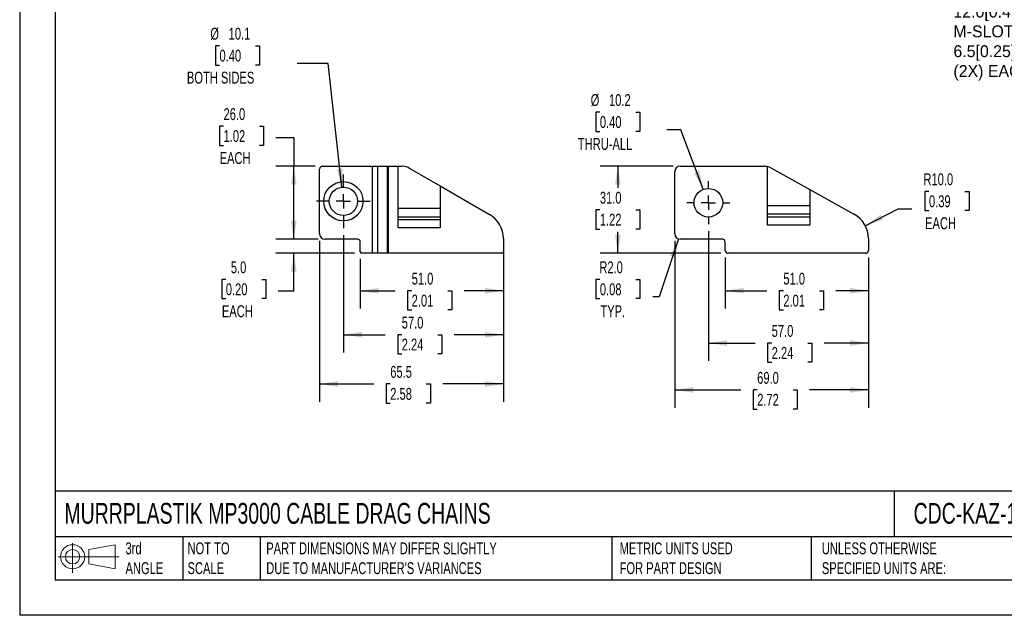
# Model space of a CAD drawing. Header units: millimetres. Extents: x 0 to 559, y 0 to 432.
# Tile 1 of 4: x 0 to 351, y 0 to 212. Entities that reach past the tile are written whole.
import ezdxf

# ---------------------------------------------------------------- set-up
doc = ezdxf.new("R2010")
doc.units = ezdxf.units.MM
doc.header["$LTSCALE"] = 2
doc.linetypes.add('CENTERX2', pattern=[20.32, 12.7, -2.54, 2.54, -2.54])
doc.layers.add('CENTER', color=40, linetype='CENTERX2')
doc.layers.add('DIMENSIONS', color=140, linetype='Continuous', lineweight=25)
doc.layers.add('TEXT', color=140, linetype='Continuous', lineweight=25)
doc.styles.add('SLDTEXTSTYLE0', font='TXT', dxfattribs={"width": 0.7})
doc.dimstyles.new('SLDDIMSTYLE0', dxfattribs={"dimtxt": 4.316016, "dimasz": 6.604, "dimexe": 0, "dimexo": 0.0625, "dimgap": 1.079004, "dimtad": 0, "dimtih": 1, "dimtoh": 1, "dimdec": 1, "dimrnd": 1e-09, "dimzin": 4, "dimdsep": 46, "dimtxsty": 'SLDTEXTSTYLE0', "dimsah": 1, "dimcen": 0.09, "dimadec": 0, "dimazin": 1, "dimtfac": 1, "dimtdec": 1, "dimtofl": 0, "dimtmove": 0, "dimatfit": 3, "dimfxl": 0, "dimfrac": 2, "dimtolj": 1, "dimtzin": 12, "dimarcsym": 0})
doc.dimstyles.new('SLDDIMSTYLE1', dxfattribs={"dimtxt": 4.316016, "dimasz": 6.604, "dimexe": 0, "dimexo": 0.0625, "dimgap": 1.079004, "dimtad": 0, "dimtih": 1, "dimtoh": 1, "dimdec": 1, "dimrnd": 1e-09, "dimzin": 12, "dimdsep": 46, "dimtxsty": 'SLDTEXTSTYLE0', "dimsah": 1, "dimcen": 0.09, "dimadec": 0, "dimazin": 3, "dimtfac": 1, "dimtdec": 1, "dimtofl": 0, "dimtmove": 0, "dimatfit": 3, "dimfxl": 0, "dimfrac": 2, "dimtolj": 1, "dimtzin": 12, "dimarcsym": 0})
doc.dimstyles.new('SLDDIMSTYLE2', dxfattribs={"dimtxt": 4.316016, "dimasz": 6.604, "dimexe": 0, "dimexo": 0.0625, "dimgap": 1.079004, "dimtad": 0, "dimtih": 1, "dimtoh": 1, "dimdec": 1, "dimrnd": 1e-09, "dimzin": 4, "dimdsep": 46, "dimtxsty": 'SLDTEXTSTYLE0', "dimsah": 1, "dimcen": 0, "dimadec": 0, "dimazin": 1, "dimtfac": 1, "dimtdec": 1, "dimtofl": 0, "dimtmove": 0, "dimatfit": 3, "dimfxl": 0, "dimfrac": 2, "dimtolj": 1, "dimtzin": 12, "dimarcsym": 0})
doc.dimstyles.new('SLDDIMSTYLE3', dxfattribs={"dimtxt": 4.316016, "dimasz": 6.604, "dimexe": 0, "dimexo": 0.0625, "dimgap": 1.079004, "dimtad": 0, "dimtih": 1, "dimtoh": 1, "dimdec": 1, "dimrnd": 1e-09, "dimzin": 4, "dimdsep": 46, "dimtxsty": 'SLDTEXTSTYLE0', "dimsah": 1, "dimcen": 0, "dimadec": 0, "dimazin": 1, "dimtfac": 1, "dimtdec": 1, "dimtofl": 0, "dimtmove": 0, "dimatfit": 3, "dimfxl": 0, "dimfrac": 2, "dimtolj": 1, "dimtzin": 12, "dimarcsym": 0})
doc.dimstyles.new('SLDDIMSTYLE4', dxfattribs={"dimtxt": 4.316016, "dimasz": 6.604, "dimexe": 0, "dimexo": 0.0625, "dimgap": 1.079004, "dimtad": 0, "dimtih": 1, "dimtoh": 1, "dimdec": 1, "dimrnd": 1e-09, "dimzin": 12, "dimdsep": 46, "dimtxsty": 'SLDTEXTSTYLE0', "dimsah": 1, "dimcen": 0, "dimadec": 0, "dimazin": 3, "dimtfac": 1, "dimtdec": 1, "dimtofl": 0, "dimtmove": 0, "dimatfit": 3, "dimfxl": 0, "dimfrac": 2, "dimtolj": 1, "dimtzin": 12, "dimarcsym": 0})
doc.dimstyles.new('SLDDIMSTYLE5', dxfattribs={"dimtxt": 4.316016, "dimasz": 6.604, "dimexe": 0, "dimexo": 0.0625, "dimgap": 1.079004, "dimtad": 0, "dimtih": 1, "dimtoh": 1, "dimdec": 1, "dimrnd": 1e-09, "dimzin": 4, "dimdsep": 46, "dimtxsty": 'SLDTEXTSTYLE0', "dimsah": 1, "dimcen": 0.09, "dimadec": 0, "dimazin": 1, "dimtfac": 1, "dimtdec": 1, "dimtmove": 0, "dimatfit": 0, "dimfxl": 0, "dimfrac": 2, "dimtolj": 1, "dimtzin": 12, "dimarcsym": 0})

# ---------------------------------------------------------------- blocks, each defined once
blk = doc.blocks.new('Block11')
at = {"color": 7, "linetype": 'Continuous', "lineweight": 18}
for p, q in [((5.18, 10.62), (5.18, 0)), ((10.96, 8.33), (20.35, 10.06)), ((10.96, 3.19), (10.96, 8.33)), ((20.35, 10.06), (20.35, 1.46)), ((0, 5.76), (21.75, 5.76)), ((10.96, 3.19), (20.35, 1.46))]:
    blk.add_line(p, q, dxfattribs=at)
for radius in [4.3, 2.57]:
    blk.add_circle((5.18, 5.76), radius, dxfattribs=at)
blk = doc.blocks.new('Block12')
at = {"color": 7, "linetype": 'Continuous'}
blk.add_blockref('Block11', (0, 0), dxfattribs=at)
blk = doc.blocks.new('_D')
at = {"layer": 'DIMENSIONS'}
for p, q in [((251.32, 127.47), (251.32, 109.3)), ((302.32, 127.47), (302.32, 109.3)), ((251.32, 115.65), (266.18, 115.65)), ((272.03, 115.65), (270.58, 115.65)), ((270.58, 115.65), (270.58, 108.79)), ((284.86, 115.65), (286.31, 115.65)), ((286.31, 115.65), (286.31, 108.79)), ((302.32, 115.65), (290.7, 115.65)), ((270.58, 108.79), (272.03, 108.79)), ((286.31, 108.79), (284.86, 108.79))]:
    blk.add_line(p, q, dxfattribs=at)
for points in [[(251.32, 115.65), (257.92, 114.63), (257.92, 116.67)], [(302.32, 115.65), (295.72, 116.67), (295.72, 114.63)]]:
    blk.add_solid(points, dxfattribs=at)
at = {"layer": 'DIMENSIONS', "char_height": 4.233, "attachment_point": 1, "style": 'SLDTEXTSTYLE0'}
for s, insert in [('51.0', (272.03, 122.07)), ('2.01', (272.03, 114.25))]:
    blk.add_mtext(s, dxfattribs=dict(at, insert=insert))
blk = doc.blocks.new('_D_1')
at = {"layer": 'DIMENSIONS'}
for p, q in [((245.32, 136.83), (245.32, 90.66)), ((302.32, 127.47), (302.32, 90.66)), ((245.32, 97.01), (262.04, 97.01)), ((267.89, 97.01), (266.44, 97.01)), ((266.44, 97.01), (266.44, 90.15)), ((280.72, 97.01), (282.16, 97.01)), ((282.16, 97.01), (282.16, 90.15)), ((302.32, 97.01), (286.56, 97.01)), ((266.44, 90.15), (267.89, 90.15)), ((282.16, 90.15), (280.72, 90.15))]:
    blk.add_line(p, q, dxfattribs=at)
for points in [[(245.32, 97.01), (251.92, 96), (251.92, 98.03)], [(302.32, 97.01), (295.72, 98.03), (295.72, 96)]]:
    blk.add_solid(points, dxfattribs=at)
at = {"layer": 'DIMENSIONS', "char_height": 4.233, "attachment_point": 1, "style": 'SLDTEXTSTYLE0'}
for s, insert in [('57.0', (267.89, 103.44)), ('2.24', (267.89, 95.61))]:
    blk.add_mtext(s, dxfattribs=dict(at, insert=insert))
blk = doc.blocks.new('_D_2')
at = {"layer": 'DIMENSIONS'}
for p, q in [((233.32, 133.47), (233.32, 73.96)), ((302.32, 127.47), (302.32, 73.96)), ((233.32, 80.31), (256.87, 80.31)), ((262.71, 80.31), (261.27, 80.31)), ((261.27, 80.31), (261.27, 73.45)), ((275.54, 80.31), (276.99, 80.31)), ((276.99, 80.31), (276.99, 73.45)), ((302.32, 80.31), (281.39, 80.31)), ((261.27, 73.45), (262.71, 73.45)), ((276.99, 73.45), (275.54, 73.45))]:
    blk.add_line(p, q, dxfattribs=at)
for points in [[(233.32, 80.31), (239.92, 79.29), (239.92, 81.33)], [(302.32, 80.31), (295.72, 81.33), (295.72, 79.29)]]:
    blk.add_solid(points, dxfattribs=at)
at = {"layer": 'DIMENSIONS', "char_height": 4.233, "attachment_point": 1, "style": 'SLDTEXTSTYLE0'}
for s, insert in [('69.0', (262.71, 86.73)), ('2.72', (262.71, 78.91))]:
    blk.add_mtext(s, dxfattribs=dict(at, insert=insert))
blk = doc.blocks.new('_D_3')
at = {"layer": 'DIMENSIONS'}
for p, q in [((121.32, 126.97), (121.32, 109.3)), ((172.32, 126.97), (172.32, 109.3)), ((121.32, 115.65), (133.8, 115.65)), ((139.64, 115.65), (138.19, 115.65)), ((138.19, 115.65), (138.19, 108.79)), ((152.47, 115.65), (153.92, 115.65)), ((153.92, 115.65), (153.92, 108.79)), ((172.32, 115.65), (158.32, 115.65)), ((138.19, 108.79), (139.64, 108.79)), ((153.92, 108.79), (152.47, 108.79))]:
    blk.add_line(p, q, dxfattribs=at)
for points in [[(121.32, 115.65), (127.92, 114.63), (127.92, 116.67)], [(172.32, 115.65), (165.72, 116.67), (165.72, 114.63)]]:
    blk.add_solid(points, dxfattribs=at)
at = {"layer": 'DIMENSIONS', "char_height": 4.233, "attachment_point": 1, "style": 'SLDTEXTSTYLE0'}
for s, insert in [('51.0', (139.64, 122.07)), ('2.01', (139.64, 114.25))]:
    blk.add_mtext(s, dxfattribs=dict(at, insert=insert))
blk = doc.blocks.new('_D_4')
at = {"layer": 'DIMENSIONS'}
for p, q in [((115.32, 135.43), (115.32, 93.64)), ((172.32, 126.97), (172.32, 93.64)), ((115.32, 99.99), (130.25, 99.99)), ((136.1, 99.99), (134.65, 99.99)), ((134.65, 99.99), (134.65, 93.13)), ((148.92, 99.99), (150.37, 99.99)), ((150.37, 99.99), (150.37, 93.13)), ((172.32, 99.99), (154.77, 99.99)), ((134.65, 93.13), (136.1, 93.13)), ((150.37, 93.13), (148.92, 93.13))]:
    blk.add_line(p, q, dxfattribs=at)
for points in [[(115.32, 99.99), (121.92, 98.97), (121.92, 101.01)], [(172.32, 99.99), (165.72, 101.01), (165.72, 98.97)]]:
    blk.add_solid(points, dxfattribs=at)
at = {"layer": 'DIMENSIONS', "char_height": 4.233, "attachment_point": 1, "style": 'SLDTEXTSTYLE0'}
for s, insert in [('57.0', (136.1, 106.41)), ('2.24', (136.1, 98.59))]:
    blk.add_mtext(s, dxfattribs=dict(at, insert=insert))
blk = doc.blocks.new('_D_5')
at = {"layer": 'DIMENSIONS'}
for p, q in [((106.82, 133.47), (106.82, 76.07)), ((172.32, 131.66), (172.32, 76.07)), ((106.82, 82.42), (126.17, 82.42)), ((132.01, 82.42), (130.56, 82.42)), ((130.56, 82.42), (130.56, 75.56)), ((144.84, 82.42), (146.29, 82.42)), ((146.29, 82.42), (146.29, 75.56)), ((172.32, 82.42), (150.69, 82.42)), ((130.56, 75.56), (132.01, 75.56)), ((146.29, 75.56), (144.84, 75.56))]:
    blk.add_line(p, q, dxfattribs=at)
for points in [[(106.82, 82.42), (113.42, 81.41), (113.42, 83.44)], [(172.32, 82.42), (165.72, 83.44), (165.72, 81.41)]]:
    blk.add_solid(points, dxfattribs=at)
at = {"layer": 'DIMENSIONS', "char_height": 4.233, "attachment_point": 1, "style": 'SLDTEXTSTYLE0'}
for s, insert in [('65.5', (132.01, 88.85)), ('2.58', (132.01, 81.02))]:
    blk.add_mtext(s, dxfattribs=dict(at, insert=insert))
blk = doc.blocks.new('_D_6')
at = {"layer": 'DIMENSIONS'}
for p, q in [((323.91, 151.05), (322.46, 151.05)), ((322.46, 151.05), (322.46, 144.19)), ((336.74, 151.05), (338.19, 151.05)), ((338.19, 151.05), (338.19, 144.19)), ((301.22, 138.79), (312.88, 144.78)), ((312.88, 144.78), (317.84, 144.78)), ((322.46, 144.19), (323.91, 144.19)), ((338.19, 144.19), (336.74, 144.19))]:
    blk.add_line(p, q, dxfattribs=at)
blk.add_solid([(301.22, 138.79), (307.55, 140.9), (306.63, 142.71)], dxfattribs=at)
at = {"layer": 'DIMENSIONS', "char_height": 4.233, "attachment_point": 1, "style": 'SLDTEXTSTYLE0'}
for s, insert in [('R10.0', (321.95, 157.47)), ('0.39', (323.91, 149.64)), ('EACH', (322.52, 141.82))]:
    blk.add_mtext(s, dxfattribs=dict(at, insert=insert))
blk = doc.blocks.new('_D_7')
at = {"layer": 'DIMENSIONS'}
for p, q in [((234.69, 134.11), (227.84, 113.42)), ((206.67, 119.69), (205.22, 119.69)), ((205.22, 119.69), (205.22, 112.83)), ((219.5, 119.69), (220.95, 119.69)), ((220.95, 119.69), (220.95, 112.83)), ((205.22, 112.83), (206.67, 112.83)), ((220.95, 112.83), (219.5, 112.83)), ((227.84, 113.42), (225.57, 113.42))]:
    blk.add_line(p, q, dxfattribs=at)
blk.add_solid([(234.69, 134.11), (231.65, 128.16), (233.58, 127.53)], dxfattribs=at)
at = {"layer": 'DIMENSIONS', "char_height": 4.233, "attachment_point": 1, "style": 'SLDTEXTSTYLE0'}
for s, insert in [('R2.0', (206.5, 126.11)), ('0.08', (206.67, 118.28)), ('TYP.', (206.88, 110.46))]:
    blk.add_mtext(s, dxfattribs=dict(at, insert=insert))
blk = doc.blocks.new('_D_8')
at = {"layer": 'DIMENSIONS'}
for p, q in [((232.78, 160.01), (206.73, 160.01)), ((213.08, 160.01), (213.08, 152.32)), ((206.67, 144.5), (205.22, 144.5)), ((205.22, 144.5), (205.22, 137.64)), ((219.5, 144.5), (220.95, 144.5)), ((220.95, 144.5), (220.95, 137.64)), ((205.22, 137.64), (206.67, 137.64)), ((220.95, 137.64), (219.5, 137.64)), ((213.08, 129.01), (213.08, 136.67)), ((249.78, 129.01), (206.73, 129.01))]:
    blk.add_line(p, q, dxfattribs=at)
for points in [[(213.08, 160.01), (212.07, 153.41), (214.1, 153.41)], [(213.08, 129.01), (214.1, 135.62), (212.07, 135.62)]]:
    blk.add_solid(points, dxfattribs=at)
at = {"layer": 'DIMENSIONS', "char_height": 4.233, "attachment_point": 1, "style": 'SLDTEXTSTYLE0'}
for s, insert in [('31.0', (206.67, 150.92)), ('1.22', (206.67, 143.1))]:
    blk.add_mtext(s, dxfattribs=dict(at, insert=insert))
blk = doc.blocks.new('_D_9')
at = {"layer": 'DIMENSIONS'}
for p, q in [((206.67, 179.28), (205.22, 179.28)), ((205.22, 179.28), (205.22, 172.42)), ((219.5, 179.28), (220.95, 179.28)), ((220.95, 179.28), (220.95, 172.42)), ((205.22, 172.42), (206.67, 172.42)), ((220.95, 172.42), (219.5, 172.42)), ((235.57, 173.01), (230.5, 173.01)), ((243.53, 151.79), (235.57, 173.01))]:
    blk.add_line(p, q, dxfattribs=at)
blk.add_solid([(243.53, 151.79), (242.16, 158.33), (240.26, 157.61)], dxfattribs=at)
at = {"layer": 'DIMENSIONS', "char_height": 4.233, "attachment_point": 1, "style": 'SLDTEXTSTYLE0'}
for s, insert in [('%%c', (203.41, 185.7)), ('10.2', (209.93, 185.7)), ('0.40', (206.67, 177.87)), ('THRU-ALL', (198.84, 170.05))]:
    blk.add_mtext(s, dxfattribs=dict(at, insert=insert))
blk = doc.blocks.new('_D_10')
at = {"layer": 'DIMENSIONS'}
for p, q in [((97.64, 134.01), (97.64, 146.71)), ((106.28, 134.01), (91.29, 134.01)), ((119.28, 129.01), (91.29, 129.01)), ((97.64, 115.65), (97.64, 129.01)), ((73.42, 119.69), (71.97, 119.69)), ((71.97, 119.69), (71.97, 112.83)), ((86.25, 119.69), (87.7, 119.69)), ((87.7, 119.69), (87.7, 112.83)), ((71.97, 112.83), (73.42, 112.83)), ((87.7, 112.83), (86.25, 112.83)), ((92.04, 115.65), (97.64, 115.65))]:
    blk.add_line(p, q, dxfattribs=at)
for points in [[(97.64, 134.01), (98.66, 140.62), (96.63, 140.62)], [(97.64, 129.01), (96.63, 122.41), (98.66, 122.41)]]:
    blk.add_solid(points, dxfattribs=at)
at = {"layer": 'DIMENSIONS', "char_height": 4.233, "attachment_point": 1, "style": 'SLDTEXTSTYLE0'}
for s, insert in [('5.0', (75.22, 126.11)), ('0.20', (73.42, 118.28)), ('EACH', (72.03, 110.46))]:
    blk.add_mtext(s, dxfattribs=dict(at, insert=insert))
blk = doc.blocks.new('_D_11')
at = {"layer": 'DIMENSIONS'}
for p, q in [((72.62, 174.27), (71.17, 174.27)), ((71.17, 174.27), (71.17, 167.41)), ((85.45, 174.27), (86.9, 174.27)), ((86.9, 174.27), (86.9, 167.41)), ((91.24, 170.23), (97.64, 170.23)), ((97.64, 170.23), (97.64, 160.01)), ((71.17, 167.41), (72.62, 167.41)), ((86.9, 167.41), (85.45, 167.41)), ((105.28, 160.01), (91.29, 160.01)), ((97.64, 134.01), (97.64, 160.01)), ((106.28, 134.01), (91.29, 134.01))]:
    blk.add_line(p, q, dxfattribs=at)
for points in [[(97.64, 160.01), (96.63, 153.41), (98.66, 153.41)], [(97.64, 134.01), (98.66, 140.62), (96.63, 140.62)]]:
    blk.add_solid(points, dxfattribs=at)
at = {"layer": 'DIMENSIONS', "char_height": 4.233, "attachment_point": 1, "style": 'SLDTEXTSTYLE0'}
for s, insert in [('26.0', (72.62, 180.69)), ('1.02', (72.62, 172.87)), ('EACH', (71.23, 165.04))]:
    blk.add_mtext(s, dxfattribs=dict(at, insert=insert))
blk = doc.blocks.new('_D_12')
at = {"layer": 'DIMENSIONS'}
for p, q in [((71.18, 202.92), (69.73, 202.92)), ((69.73, 202.92), (69.73, 196.06)), ((84.01, 202.92), (85.45, 202.92)), ((85.45, 202.92), (85.45, 196.06)), ((109.9, 196.65), (98.79, 196.65)), ((114.77, 152.53), (109.9, 196.65)), ((69.73, 196.06), (71.18, 196.06)), ((85.45, 196.06), (84.01, 196.06))]:
    blk.add_line(p, q, dxfattribs=at)
blk.add_solid([(114.77, 152.53), (115.05, 159.21), (113.03, 158.98)], dxfattribs=at)
at = {"layer": 'DIMENSIONS', "char_height": 4.233, "attachment_point": 1, "style": 'SLDTEXTSTYLE0'}
for s, insert in [('%%c', (67.92, 209.34)), ('10.1', (74.44, 209.34)), ('0.40', (71.18, 201.52)), ('BOTH SIDES', (59.57, 193.69))]:
    blk.add_mtext(s, dxfattribs=dict(at, insert=insert))
blk = doc.blocks.new('SW_CENTERMARKSYMBOL_0')
at = {"layer": 'CENTER', "color": 0}
for p, q in [((0, 5.08), (0, 7.64)), ((-5.08, 0), (-7.64, 0)), ((0, 0), (-2.54, 0)), ((0, 0), (0, 2.54)), ((0, 0), (0, -2.54)), ((0, 0), (2.54, 0)), ((5.08, 0), (7.64, 0)), ((0, -5.08), (0, -7.64))]:
    blk.add_line(p, q, dxfattribs=at)
blk = doc.blocks.new('SW_CENTERMARKSYMBOL_1')
at = {"layer": 'CENTER', "color": 0}
for p, q in [((0, 5.08), (0, 9.54)), ((-5.08, 0), (-9.54, 0)), ((0, 0), (-2.54, 0)), ((0, 0), (0, 2.54)), ((0, 0), (0, -2.54)), ((0, 0), (2.54, 0)), ((5.08, 0), (9.54, 0)), ((0, -5.08), (0, -9.54))]:
    blk.add_line(p, q, dxfattribs=at)

msp = doc.modelspace()

# ---------------------------------------------------------------- linework, layer by layer
at = {"color": 7, "linetype": 'Continuous'}
for p in [(0, 431.81), (558.8, 0.01)]:
    msp.add_line(p, (0, 0.01), dxfattribs=at)
for p, q in [((106.82, 136.01), (106.82, 159.01)), ((107.82, 160.01), (125.69, 160.01)), ((125.69, 129.01), (125.69, 160.01)), ((125.69, 160.01), (127.63, 160.01)), ((127.63, 129.01), (127.63, 160.01)), ((127.63, 160.01), (131.02, 160.01)), ((131.02, 129.01), (131.02, 160.01)), ((131.02, 160.01), (131.27, 160.01)), ((131.27, 160.01), (131.27, 129.01)), ((131.27, 160.01), (134.82, 160.01)), ((134.82, 138.01), (134.82, 160.01)), ((134.82, 160.01), (136.28, 160.01)), ((138.78, 159.34), (149.82, 152.97)), ((233.32, 136.01), (233.32, 158.01)), ((235.32, 160.01), (265.13, 160.01)), ((266.42, 139.01), (266.42, 159.84)), ((267.55, 159.39), (281.42, 151.7)), ((149.82, 152.97), (149.82, 138.01)), ((149.82, 152.97), (167.32, 142.86)), ((281.42, 151.7), (281.42, 139.01)), ((281.42, 151.7), (297.17, 142.97)), ((134.82, 145.01), (149.82, 145.01)), ((266.42, 146.01), (281.42, 146.01)), ((134.82, 142.01), (149.82, 142.01)), ((134.82, 141.01), (149.82, 141.01)), ((266.42, 143.01), (281.42, 143.01)), ((266.42, 142.01), (281.42, 142.01)), ((149.82, 138.01), (134.82, 138.01)), ((281.42, 139.01), (266.42, 139.01)), ((120.32, 134.01), (108.82, 134.01)), ((172.32, 134.2), (172.32, 129.51)), ((250.32, 134.01), (235.32, 134.01)), ((302.32, 134.22), (302.32, 130.01)), ((121.32, 129.51), (121.32, 133.01)), ((251.32, 130.01), (251.32, 133.01)), ((125.69, 129.01), (121.82, 129.01)), ((127.63, 129.01), (125.69, 129.01)), ((131.02, 129.01), (127.63, 129.01)), ((131.27, 129.01), (131.02, 129.01)), ((171.82, 129.01), (131.27, 129.01)), ((301.32, 129.01), (252.32, 129.01))]:
    msp.add_line(p, q)
for centre, radius in [((115.32, 147.51), 7), ((115.32, 147.51), 5.05), ((245.32, 147.01), 5.1)]:
    msp.add_circle(centre, radius)
for centre, radius, start, end in [((107.82, 159.01), 1, 90, 180), ((136.28, 155.01), 5, 60, 90), ((235.32, 158.01), 2, 90, 180), ((265.13, 155.01), 5, 75.0119, 90), ((265.13, 155.01), 5, 61, 75.0119), ((162.32, 134.2), 10, 0, 60), ((292.32, 134.22), 10, 0, 61), ((108.82, 136.01), 2, 180, 270), ((120.32, 133.01), 1, 360, 90), ((235.32, 136.01), 2, 180, 270), ((250.32, 133.01), 1, 360, 90), ((252.32, 130.01), 1, 180, 270), ((301.32, 130.01), 1, 270, 0), ((121.82, 129.51), 0.5, 180, 270), ((171.82, 129.51), 0.5, 270, 360)]:
    msp.add_arc(centre, radius, start, end)
at = {"layer": 'TEXT'}
for p, q in [((12.7, 419.1), (12.7, 12.7)), ((546.1, 44.25), (12.7, 44.25)), ((311.52, 44.25), (311.52, 27.94)), ((546.1, 27.94), (12.7, 27.94)), ((58.09, 27.94), (58.09, 12.7)), ((85.67, 27.94), (85.67, 12.7)), ((210.97, 27.94), (210.97, 12.7)), ((282, 27.94), (282, 12.7)), ((12.7, 12.7), (546.1, 12.7))]:
    msp.add_line(p, q, dxfattribs=at)

# ---------------------------------------------------------------- block references
at = {"layer": 'CENTER'}
for name, p in [('SW_CENTERMARKSYMBOL_1', (115.32, 147.51)), ('SW_CENTERMARKSYMBOL_0', (245.32, 147.01))]:
    msp.add_blockref(name, p, dxfattribs=at)
at = {"layer": 'TEXT'}
msp.add_blockref('Block12', (13.68, 15.11), dxfattribs=at)

# ---------------------------------------------------------------- texts
at = {"layer": 'DIMENSIONS', "insert": (332.62, 231.34), "char_height": 4.2333, "attachment_point": 1}
msp.add_mtext('^J6MM^J12.0[0.47] X 19.5[0.76]^JM-SLOT THRU-ALL^J6.5[0.25] X 14.0[0.55]^J(2X) EACH, MALE & FEMALE', dxfattribs=at)
at = {"layer": 'TEXT', "attachment_point": 1, "style": 'SLDTEXTSTYLE0'}
for s, insert, char_height in [('MURRPLASTIK MP3000 CABLE DRAG CHAINS', (15.93, 40.05), 7.4083), ('CDC-KAZ-10X15', (318.42, 40.05), 7.4083), ('3rd^JANGLE', (37.7, 25.99), 4.233), ('NOT TO^JSCALE', (59.81, 25.99), 4.2333), ("PART DIMENSIONS MAY DIFFER SLIGHTLY ^JDUE TO MANUFACTURER'S VARIANCES", (87.83, 25.99), 4.2333), ('METRIC UNITS USED ^JFOR PART DESIGN', (213.71, 25.99), 4.2333), ('UNLESS OTHERWISE ^JSPECIFIED UNITS ARE:', (285.74, 25.99), 4.2333)]:
    msp.add_mtext(s, dxfattribs=dict(at, insert=insert, char_height=char_height))

# ---------------------------------------------------------------- dimensions: what is measured, and where the dimension line sits
at = {"layer": 'DIMENSIONS'}
for p1, p2, text, picture, middle in [((115.87, 142.49), (114.77, 152.53), '<>\\PBOTH SIDES', '_D_12', (77.59, 198.88)), ((247.11, 142.24), (243.53, 151.79), '<>\\PTHRU-ALL', '_D_9', (213.08, 175.24))]:
    dim = msp.add_diameter_dim_2p(p1=p1, p2=p2, text=text, dimstyle='SLDDIMSTYLE4', dxfattribs=at)
    dim.commit()
    dim.dimension.update_dxf_attribs({"geometry": picture, "text_midpoint": middle, "dimtype": 163})
for base, p1, p2, dimstyle, picture, middle in [((97.64, 160.01), (108.82, 134.01), (107.82, 160.01), 'SLDDIMSTYLE0', '_D_11', (97.64, 170.23)), ((97.64, 134.01), (121.82, 129.01), (108.82, 134.01), 'SLDDIMSTYLE5', '_D_10', (97.64, 115.65))]:
    dim = msp.add_linear_dim(base=base, p1=p1, p2=p2, angle=90, text='<>\\PEACH', dimstyle=dimstyle, dxfattribs=at)
    dim.commit()
    dim.dimension.update_dxf_attribs({"geometry": picture, "text_midpoint": middle, "dimtype": 160})
dim = msp.add_linear_dim(base=(213.08, 160.01), p1=(252.32, 129.01), p2=(235.32, 160.01), angle=90, dimstyle='SLDDIMSTYLE0', dxfattribs=at)
dim.commit()
dim.dimension.update_dxf_attribs({"geometry": '_D_8', "text_midpoint": (213.08, 144.5), "dimtype": 160})
for center, mpoint, text, dimstyle, picture, middle in [((292.32, 134.22), (301.22, 138.79), '<>\\PEACH', 'SLDDIMSTYLE2', '_D_6', (330.32, 147.01)), ((235.32, 136.01), (234.69, 134.11), '<>\\PTYP.', 'SLDDIMSTYLE3', '_D_7', (213.08, 115.65))]:
    dim = msp.add_radius_dim(center=center, mpoint=mpoint, text=text, dimstyle=dimstyle, dxfattribs=at)
    dim.commit()
    dim.dimension.update_dxf_attribs({"geometry": picture, "text_midpoint": middle, "dimtype": 164})
for base, p1, p2, dimstyle, picture, middle in [((115.32, 99.99), (172.32, 129.51), (115.32, 137.97), 'SLDDIMSTYLE0', '_D_4', (142.51, 99.99)), ((302.32, 97.01), (245.32, 139.37), (302.32, 130.01), 'SLDDIMSTYLE0', '_D_1', (274.3, 97.01)), ((106.82, 82.42), (172.32, 134.2), (106.82, 136.01), 'SLDDIMSTYLE1', '_D_5', (138.43, 82.42)), ((302.32, 80.31), (233.32, 136.01), (302.32, 130.01), 'SLDDIMSTYLE0', '_D_2', (269.13, 80.31)), ((302.32, 115.65), (251.32, 130.01), (302.32, 130.01), 'SLDDIMSTYLE0', '_D', (278.44, 115.65)), ((121.32, 115.65), (172.32, 129.51), (121.32, 129.51), 'SLDDIMSTYLE0', '_D_3', (146.06, 115.65))]:
    dim = msp.add_linear_dim(base=base, p1=p1, p2=p2, dimstyle=dimstyle, dxfattribs=at)
    dim.commit()
    dim.dimension.update_dxf_attribs({"geometry": picture, "text_midpoint": middle, "dimtype": 160})

doc.saveas('drawing.dxf')
